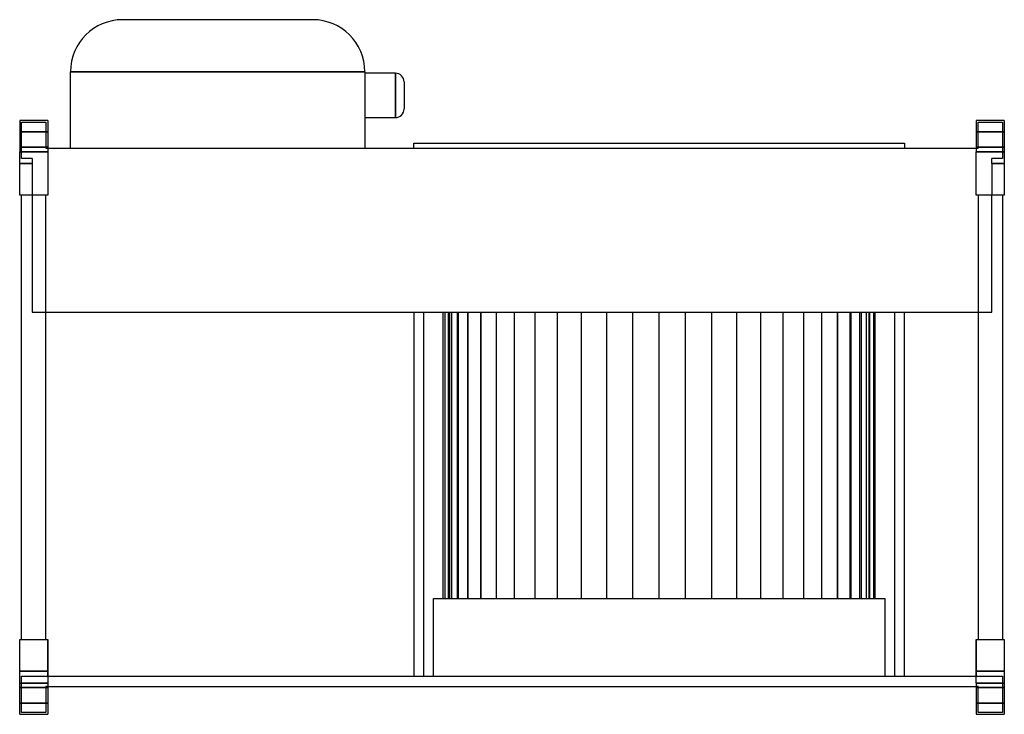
# Model space of a CAD drawing. Header units: millimetres. Extents: x -566 to 1, y -171 to 229.
import ezdxf

# ---------------------------------------------------------------- set-up
doc = ezdxf.new("R2010")
doc.units = ezdxf.units.MM
doc.layers.add('HIDDEN', color=7, linetype='Continuous')
doc.layers.add('THICK', color=7, linetype='Continuous')

msp = doc.modelspace()

# ---------------------------------------------------------------- linework, layer by layer
at = {"layer": 'HIDDEN'}
for p, q in [((-506.75, 229), (-506.75, 229)), ((-397.25, 229), (-397.25, 229)), ((-536.75, 199), (-367.25, 199)), ((-536.75, 199), (-536.75, 199)), ((-367.25, 199), (-367.25, 199)), ((-349.65, 185.4), (-349.65, 198.2)), ((-349.65, 185.4), (-349.65, 198.2)), ((-349.65, 198.2), (-349.65, 185.4)), ((-349.65, 172.6), (-349.65, 185.4)), ((-349.65, 172.6), (-349.65, 185.4)), ((-349.65, 185.4), (-349.65, 172.6)), ((-566, 171), (-566, 171)), ((-566, 171), (-566, 171)), ((-549.88, 171), (-549.88, 171)), ((-549.88, 171), (-549.88, 171)), ((-15.13, 171), (-15.13, 171)), ((-15.13, 171), (-15.13, 171)), ((1, 171), (1, 171)), ((1, 171), (1, 171)), ((-549.88, 164.5), (-566, 164.5)), ((-566, 164.5), (-549.88, 164.5)), ((-565, 170), (-550.88, 170)), ((-565, 149), (-565, 170)), ((-565, 170), (-565, 170)), ((-550.88, 170), (-550.88, 154.96)), ((-550.88, 170), (-550.88, 170)), ((-15.13, 164.5), (1, 164.5)), ((1, 164.5), (-15.13, 164.5)), ((-14.13, 170), (0, 170)), ((-14.13, 154.96), (-14.13, 170)), ((-14.13, 170), (-14.13, 170)), ((0, 170), (0, 149)), ((0, 170), (0, 170)), ((-566, 155.5), (-549.88, 155.5)), ((-549.88, 155.5), (-566, 155.5)), ((-550.88, 154.96), (-549.88, 154.96)), ((-550.88, 154.96), (-550.88, 154.96)), ((-549.88, 154.96), (-549.88, 154.96)), ((-549.88, 154.96), (-549.88, 154.96)), ((-536.75, 154.96), (-536.75, 154.96)), ((-367.25, 154.96), (-367.25, 154.96)), ((1, 155.5), (-15.13, 155.5)), ((-15.13, 154.96), (-14.13, 154.96)), ((-15.13, 154.96), (-15.13, 154.96)), ((-15.13, 155.5), (1, 155.5)), ((-15.13, 154.96), (-15.13, 154.96)), ((-14.13, 154.96), (-14.13, 154.96)), ((-566, 153), (-549.88, 153)), ((-558.88, 149), (-565, 149)), ((-565, 149), (-565, 149)), ((-558.88, 149), (-558.88, 146.1)), ((-558.88, 149), (-558.88, 149)), ((-15.13, 153), (1, 153)), ((-6.13, 149), (-6.13, 149)), ((-6.13, 146.1), (-6.13, 149)), ((0, 149), (-6.13, 149)), ((0, 149), (0, 149)), ((-558.88, 146.1), (-566, 146.1)), ((-566, 146.1), (-558.88, 146.1)), ((-558.88, 146.1), (-566, 146.1)), ((-558.88, 146.1), (-558.88, 128)), ((-6.13, 146.1), (1, 146.1)), ((1, 146.1), (-6.13, 146.1)), ((-6.13, 146.1), (-6.13, 128)), ((1, 146.1), (-6.13, 146.1)), ((-566, 128), (-566, 128)), ((-566, 128), (-566, 128)), ((-565, 128), (-565, 128)), ((-565, 128), (-565, 128)), ((-558.88, 128), (-558.88, 60.6)), ((-558.88, 128), (-558.88, 128)), ((-558.88, 128), (-558.88, 128)), ((-550.88, 128), (-550.88, 128)), ((-550.88, 128), (-550.88, 128)), ((-549.88, 128), (-549.88, 128)), ((-549.88, 128), (-549.88, 128)), ((-15.13, 128), (-15.13, 128)), ((-15.13, 128), (-15.13, 128)), ((-14.13, 128), (-14.13, 128)), ((-14.13, 128), (-14.13, 128)), ((-6.13, 128), (-6.13, 128)), ((-6.13, 60.6), (-6.13, 128)), ((-6.13, 128), (-6.13, 128)), ((0, 128), (0, 128)), ((0, 128), (0, 128)), ((1, 128), (1, 128)), ((1, 128), (1, 128)), ((-558.88, 60.6), (-558.88, 60.6)), ((-558.88, 60.6), (-6.13, 60.6)), ((-339, 60.6), (-339, -149)), ((-333.35, -149), (-333.35, 60.6)), ((-322.05, -104.3), (-322.05, 60.6)), ((-321.16, 60.6), (-321.16, -104.3)), ((-321.16, 60.6), (-321.16, -104.3)), ((-319.08, 60.6), (-319.08, -104.3)), ((-319.08, -104.3), (-319.08, 60.6)), ((-318.5, 60.6), (-318.5, -104.3)), ((-318.5, 60.6), (-318.5, -104.3)), ((-317.17, -104.3), (-317.17, 60.6)), ((-317.17, -104.3), (-317.17, 60.6)), ((-314.11, 60.6), (-314.11, -104.3)), ((-314.11, 60.6), (-314.11, -104.3)), ((-313.37, -104.3), (-313.37, 60.6)), ((-313.37, -104.3), (-313.37, 60.6)), ((-308.07, 60.6), (-308.07, -104.3)), ((-308.07, 60.6), (-308.07, -104.3)), ((-307.75, -104.3), (-307.75, 60.6)), ((-307.75, -104.3), (-307.75, 60.6)), ((-300.47, 60.6), (-300.47, -104.3)), ((-300.47, 60.6), (-300.47, -104.3)), ((-300.4, -104.3), (-300.4, 60.6)), ((-300.4, -104.3), (-300.4, 60.6)), ((-291.42, -104.3), (-291.42, 60.6)), ((-291.42, -104.3), (-291.42, 60.6)), ((-280.97, -104.3), (-280.97, 60.6)), ((-280.97, -104.3), (-280.97, 60.6)), ((-269.21, -104.3), (-269.21, 60.6)), ((-269.21, -104.3), (-269.21, 60.6)), ((-256.32, -104.3), (-256.32, 60.6)), ((-256.32, -104.3), (-256.32, 60.6)), ((-242.5, -104.3), (-242.5, 60.6)), ((-242.5, -104.3), (-242.5, 60.6)), ((-227.98, -104.3), (-227.98, 60.6)), ((-227.98, -104.3), (-227.98, 60.6)), ((-212.99, -104.3), (-212.99, 60.6)), ((-212.99, -104.3), (-212.99, 60.6)), ((-197.75, -104.3), (-197.75, 60.6)), ((-197.75, -104.3), (-197.75, 60.6)), ((-182.51, -104.3), (-182.51, 60.6)), ((-182.51, -104.3), (-182.51, 60.6)), ((-167.52, -104.3), (-167.52, 60.6)), ((-167.52, -104.3), (-167.52, 60.6)), ((-153, -104.3), (-153, 60.6)), ((-153, -104.3), (-153, 60.6)), ((-139.18, -104.3), (-139.18, 60.6)), ((-139.18, -104.3), (-139.18, 60.6)), ((-126.29, -104.3), (-126.29, 60.6)), ((-126.29, -104.3), (-126.29, 60.6)), ((-114.53, -104.3), (-114.53, 60.6)), ((-114.53, -104.3), (-114.53, 60.6)), ((-104.08, -104.3), (-104.08, 60.6)), ((-104.08, -104.3), (-104.08, 60.6)), ((-95.1, -104.3), (-95.1, 60.6)), ((-95.1, -104.3), (-95.1, 60.6)), ((-95.03, 60.6), (-95.03, -104.3)), ((-95.03, 60.6), (-95.03, -104.3)), ((-87.75, -104.3), (-87.75, 60.6)), ((-87.75, -104.3), (-87.75, 60.6)), ((-87.43, 60.6), (-87.43, -104.3)), ((-87.43, 60.6), (-87.43, -104.3)), ((-82.13, -104.3), (-82.13, 60.6)), ((-82.13, -104.3), (-82.13, 60.6)), ((-81.39, 60.6), (-81.39, -104.3)), ((-81.39, 60.6), (-81.39, -104.3)), ((-78.33, -104.3), (-78.33, 60.6)), ((-78.33, -104.3), (-78.33, 60.6)), ((-77, 60.6), (-77, -104.3)), ((-77, 60.6), (-77, -104.3)), ((-76.42, -104.3), (-76.42, 60.6)), ((-76.42, -104.3), (-76.42, 60.6)), ((-74.34, 60.6), (-74.34, -104.3)), ((-74.34, 60.6), (-74.34, -104.3)), ((-73.45, -104.3), (-73.45, 60.6)), ((-62.15, 60.6), (-62.15, -149)), ((-56.5, -149), (-56.5, 60.6)), ((-6.13, 60.6), (-6.13, 60.6)), ((-327.7, -104.3), (-67.8, -104.3)), ((-327.7, -149), (-327.7, -104.3)), ((-67.8, -104.3), (-67.8, -149)), ((-566, -128), (-566, -128)), ((-566, -128), (-566, -128)), ((-565, -128), (-565, -128)), ((-565, -128), (-565, -128)), ((-550.88, -128), (-550.88, -128)), ((-550.88, -128), (-550.88, -128)), ((-549.88, -149), (-549.88, -128)), ((-549.88, -128), (-549.88, -128)), ((-549.88, -128), (-549.88, -128)), ((-549.88, -128), (-549.88, -128)), ((-549.88, -128), (-549.88, -128)), ((-15.13, -128), (-15.13, -149)), ((-15.13, -128), (-15.13, -128)), ((-15.13, -128), (-15.13, -128)), ((-15.13, -128), (-15.13, -128)), ((-15.13, -128), (-15.13, -128)), ((-14.13, -128), (-14.13, -128)), ((-14.13, -128), (-14.13, -128)), ((0, -128), (0, -128)), ((0, -128), (0, -128)), ((1, -128), (1, -128)), ((1, -128), (1, -128)), ((-549.88, -146.1), (-566, -146.1)), ((-566, -146.1), (-549.88, -146.1)), ((-566, -146.1), (-549.88, -146.1)), ((1, -146.1), (-15.13, -146.1)), ((-15.13, -146.1), (1, -146.1)), ((-15.13, -146.1), (1, -146.1)), ((-549.88, -153), (-566, -153)), ((-565, -149), (-565, -149)), ((-565, -149), (-549.88, -149)), ((-565, -170), (-565, -149)), ((-549.88, -149), (-15.13, -149)), ((-549.88, -149), (-549.88, -149)), ((-549.88, -149), (-549.88, -149)), ((-15.13, -149), (-15.13, -149)), ((-15.13, -149), (0, -149)), ((-15.13, -149), (-15.13, -149)), ((1, -153), (-15.13, -153)), ((0, -149), (0, -149)), ((0, -149), (0, -170)), ((-566, -155.5), (-549.88, -155.5)), ((-549.88, -155.5), (-566, -155.5)), ((-550.88, -154.96), (-550.88, -154.96)), ((-550.88, -154.96), (-550.88, -170)), ((-549.88, -154.96), (-550.88, -154.96)), ((-549.88, -154.96), (-549.88, -154.96)), ((-549.88, -154.96), (-549.88, -154.96)), ((-14.13, -154.96), (-15.13, -154.96)), ((-15.13, -154.96), (-15.13, -154.96)), ((-15.13, -155.5), (1, -155.5)), ((-15.13, -154.96), (-15.13, -154.96)), ((1, -155.5), (-15.13, -155.5)), ((-14.13, -154.96), (-14.13, -154.96)), ((-14.13, -170), (-14.13, -154.96)), ((-549.88, -164.5), (-566, -164.5)), ((-566, -164.5), (-549.88, -164.5)), ((-565, -170), (-565, -170)), ((-550.88, -170), (-565, -170)), ((-550.88, -170), (-550.88, -170)), ((1, -164.5), (-15.13, -164.5)), ((-15.13, -164.5), (1, -164.5)), ((-14.13, -170), (-14.13, -170)), ((0, -170), (-14.13, -170)), ((0, -170), (0, -170)), ((-566, -171), (-566, -171)), ((-566, -171), (-566, -171)), ((-549.88, -171), (-549.88, -171)), ((-549.88, -171), (-549.88, -171)), ((-15.13, -171), (-15.13, -171)), ((-15.13, -171), (-15.13, -171)), ((1, -171), (1, -171)), ((1, -171), (1, -171))]:
    msp.add_line(p, q, dxfattribs=at)
at = {"layer": 'THICK'}
for p, q in [((-397.25, 229), (-506.75, 229)), ((-536.75, 154.96), (-536.75, 199)), ((-367.25, 199), (-536.75, 199)), ((-367.25, 199), (-367.25, 154.96)), ((-349.65, 198.2), (-367.25, 198.2)), ((-349.65, 198.2), (-349.65, 185.4)), ((-344.65, 193.2), (-344.65, 185.4)), ((-349.65, 185.4), (-349.65, 172.6)), ((-344.65, 185.4), (-344.65, 177.6)), ((-549.88, 171), (-566, 171)), ((-566, 171), (-566, 153)), ((-549.88, 171), (-549.88, 153)), ((-367.25, 172.6), (-349.65, 172.6)), ((-15.13, 171), (-15.13, 153)), ((1, 171), (-15.13, 171)), ((1, 171), (1, 153)), ((-549.88, 154.96), (-15.13, 154.96)), ((-339, 157.96), (-56.5, 157.96)), ((-339, 154.96), (-339, 157.96)), ((-56.5, 157.96), (-56.5, 154.96)), ((-549.88, 153), (-566, 153)), ((-566, 128), (-566, 153)), ((-549.88, 153), (-549.88, 128)), ((-15.13, 128), (-15.13, 153)), ((1, 153), (-15.13, 153)), ((1, 153), (1, 128)), ((-549.88, 128), (-566, 128)), ((-565, -128), (-565, 128)), ((-550.88, -128), (-550.88, 128)), ((1, 128), (-15.13, 128)), ((-14.13, 128), (-14.13, -128)), ((0, 128), (0, -128)), ((-566, -153), (-566, -128)), ((-566, -128), (-549.88, -128)), ((-549.88, -128), (-549.88, -153)), ((-15.13, -128), (1, -128)), ((-15.13, -153), (-15.13, -128)), ((1, -128), (1, -153)), ((-566, -153), (-549.88, -153)), ((-566, -171), (-566, -153)), ((-549.88, -153), (-549.88, -171)), ((-15.13, -153), (-15.13, -171)), ((-15.13, -153), (1, -153)), ((1, -153), (1, -171)), ((-549.88, -154.96), (-15.13, -154.96)), ((-566, -171), (-549.88, -171)), ((-15.13, -171), (1, -171))]:
    msp.add_line(p, q, dxfattribs=at)
for centre, start, end in [((-349.65, 193.2), 359.9999, 89.9999), ((-349.65, 177.6), 270.0001, 0.0001)]:
    msp.add_arc(centre, 5, start, end, dxfattribs=at)
for centre, major_axis in [((-506.75, 199), (-30, 0)), ((-397.25, 199), (0, 30))]:
    msp.add_ellipse(centre, major_axis=major_axis, ratio=1, start_param=-1.570796, end_param=0, dxfattribs=at)

doc.saveas('drawing.dxf')
